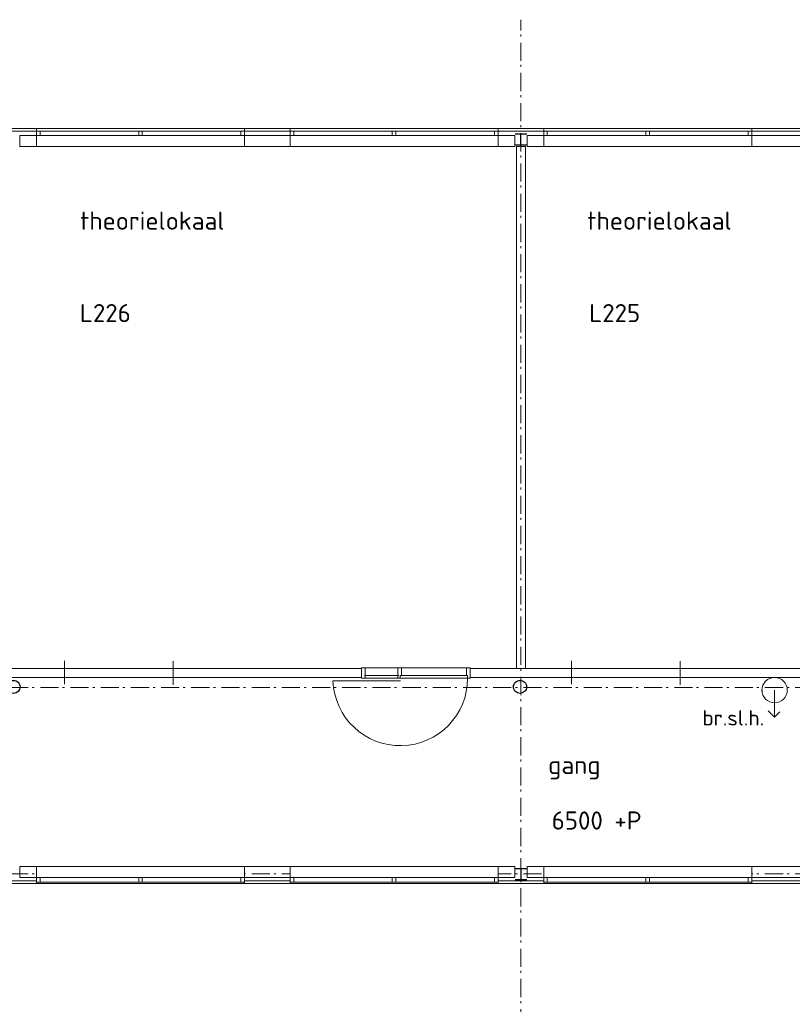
# Model space of a CAD drawing. Header units: millimetres. Extents: x -137512 to 20061, y -42753 to 41926.
# Tile 11 of 29: x -76615 to -65952, y -26120 to -12536. Entities that reach past the tile are written whole.
import ezdxf

# ---------------------------------------------------------------- set-up
doc = ezdxf.new("R2010")
doc.units = ezdxf.units.MM
doc.header["$LTSCALE"] = 100
doc.linetypes.add('STYLE_06', pattern=[0.416656, 0.25, -0.083313, 0.027771, -0.055573])
doc.layers.add('None', color=7, linetype='Continuous', lineweight=5)
doc.layers.add('TXT25', color=2, linetype='Continuous')
doc.styles.add('03_100', font='isocpeur.ttf')
doc.styles.add('Tekton Plus Regular', font='isocpeur.ttf')

# ---------------------------------------------------------------- blocks, each defined once
blk = doc.blocks.new('Group-69')
at = {"layer": 'None', "color": 92, "linetype": 'Continuous', "lineweight": 25}
for p, q in [((10268.6, -15757.9), (10428.6, -15757.9)), ((10348.6, -15909.9), (10348.6, -15757.9)), ((10268.6, -15909.9), (10428.6, -15909.9))]:
    blk.add_line(p, q, dxfattribs=at)
blk = doc.blocks.new('Group-73')
at = {"layer": 'None', "color": 140, "linetype": 'Continuous', "lineweight": 15}
for q in [(13761, -23719), (13923, -23734)]:
    blk.add_line((13850, -23808), q, dxfattribs=at)
at = {"layer": 'None', "color": 43, "insert": (12853, -23710), "char_height": 211.5, "attachment_point": 1, "line_spacing_factor": 0.976858, "style": 'Tekton Plus Regular'}
blk.add_mtext('br.sl.h.', dxfattribs=at)
at = {"color": 140, "linetype": 'Continuous', "lineweight": 15}
blk.add_wipeout([(13868, -23607), (13740, -23569), (13676, -23452), (13714, -23323), (13831, -23259), (13960, -23297), (14024, -23415), (13986, -23543)], dxfattribs=at).dxf.layer = 'None'
at = {"layer": 'None', "color": 140, "linetype": 'Continuous', "lineweight": 15}
blk.add_line((13850, -23433), (13850, -23808), dxfattribs=at)
blk.add_circle((13850, -23433), 175, dxfattribs=at)
blk = doc.blocks.new('Group-74')
at = {"layer": 'None', "color": 8, "linetype": 'Continuous', "lineweight": 15}
for p, q in [((4048.6, -23028.1), (4048.6, -23353.1)), ((5548.6, -23034.5), (5548.6, -23359.5))]:
    blk.add_line(p, q, dxfattribs=at)
blk.add_lwpolyline([(4048.6, -23134.5), (5548.6, -23134.5), (5548.6, -23259.5), (4048.6, -23259.5)], close=True, dxfattribs=at)
blk = doc.blocks.new('Group-75')
at = {"layer": 'None', "color": 8, "linetype": 'Continuous', "lineweight": 15}
for p, q in [((11048.6, -23028.1), (11048.6, -23353.1)), ((12548.6, -23034.5), (12548.6, -23359.5))]:
    blk.add_line(p, q, dxfattribs=at)
blk.add_lwpolyline([(11048.6, -23134.5), (12548.6, -23134.5), (12548.6, -23259.5), (11048.6, -23259.5)], close=True, dxfattribs=at)
blk = doc.blocks.new('Group-159')
at = {"layer": 'None', "color": 92, "linetype": 'Continuous', "lineweight": 25}
for p, q in [((10268.6, -25893.3), (10428.6, -25893.3)), ((10348.6, -25893.3), (10348.6, -26045.3)), ((10268.6, -26045.3), (10428.6, -26045.3))]:
    blk.add_line(p, q, dxfattribs=at)
blk = doc.blocks.new('Group-71')
at = {"color": 140, "linetype": 'Continuous', "lineweight": 15}
blk.add_wipeout([(315, 125), (3185, 125), (3185, -125), (315, -125)], dxfattribs=at).dxf.layer = 'None'
at = {"layer": 'None', "color": 140, "linetype": 'Continuous', "lineweight": 15}
blk.add_lwpolyline([(315, 125), (3185, 125), (3185, -125), (315, -125)], close=True, dxfattribs=at)
at = {"color": 140, "linetype": 'Continuous', "lineweight": 15}
blk.add_wipeout([(315, 88), (3185, 88), (3185, 25), (315, 25)], dxfattribs=at).dxf.layer = 'None'
at = {"layer": 'None', "color": 140, "linetype": 'Continuous', "lineweight": 15}
blk.add_lwpolyline([(315, 88), (3185, 88), (3185, 25), (315, 25)], close=True, dxfattribs=at)
at = {"color": 140, "linetype": 'Continuous', "lineweight": 15}
for points in [[(315, 88), (364.5, 88), (364.5, 25), (315, 25)], [(1725.3, 88), (1774.7, 88), (1774.7, 25), (1725.3, 25)], [(3135.5, 88), (3185, 88), (3185, 25), (3135.5, 25)]]:
    blk.add_wipeout(points, dxfattribs=at).dxf.layer = 'None'
at = {"layer": 'None', "color": 140, "linetype": 'Continuous', "lineweight": 15}
for points in [[(315, 88), (364.5, 88), (364.5, 25), (315, 25)], [(1725.3, 88), (1774.7, 88), (1774.7, 25), (1725.3, 25)], [(3135.5, 88), (3185, 88), (3185, 25), (3135.5, 25)]]:
    blk.add_lwpolyline(points, close=True, dxfattribs=at)
blk = doc.blocks.new('Group-72')
at = {"color": 140, "linetype": 'Continuous', "lineweight": 15}
blk.add_wipeout([(-3185, 125), (-315, 125), (-315, -125), (-3185, -125)], dxfattribs=at).dxf.layer = 'None'
at = {"layer": 'None', "color": 140, "linetype": 'Continuous', "lineweight": 15}
blk.add_lwpolyline([(-3185, 125), (-315, 125), (-315, -125), (-3185, -125)], close=True, dxfattribs=at)
at = {"color": 140, "linetype": 'Continuous', "lineweight": 15}
blk.add_wipeout([(-3185, 88), (-315, 88), (-315, 25), (-3185, 25)], dxfattribs=at).dxf.layer = 'None'
at = {"layer": 'None', "color": 140, "linetype": 'Continuous', "lineweight": 15}
blk.add_lwpolyline([(-3185, 88), (-315, 88), (-315, 25), (-3185, 25)], close=True, dxfattribs=at)
at = {"color": 140, "linetype": 'Continuous', "lineweight": 15}
for points in [[(-3185, 88), (-3135.5, 88), (-3135.5, 25), (-3185, 25)], [(-1774.7, 88), (-1725.3, 88), (-1725.3, 25), (-1774.7, 25)], [(-364.5, 88), (-315, 88), (-315, 25), (-364.5, 25)]]:
    blk.add_wipeout(points, dxfattribs=at).dxf.layer = 'None'
at = {"layer": 'None', "color": 140, "linetype": 'Continuous', "lineweight": 15}
for points in [[(-3185, 88), (-3135.5, 88), (-3135.5, 25), (-3185, 25)], [(-1774.7, 88), (-1725.3, 88), (-1725.3, 25), (-1774.7, 25)], [(-364.5, 88), (-315, 88), (-315, 25), (-364.5, 25)]]:
    blk.add_lwpolyline(points, close=True, dxfattribs=at)
blk = doc.blocks.new('Group-166')
at = {"color": 140, "linetype": 'Continuous', "lineweight": 15}
blk.add_wipeout([(315, -233), (3185, -233), (3185, 0), (315, 0)], dxfattribs=at).dxf.layer = 'None'
at = {"layer": 'None', "color": 140, "linetype": 'Continuous', "lineweight": 15}
blk.add_lwpolyline([(315, -233), (3185, -233), (3185, 0), (315, 0)], close=True, dxfattribs=at)
at = {"color": 140, "linetype": 'Continuous', "lineweight": 15}
blk.add_wipeout([(315, -213), (3185, -213), (3185, -150), (315, -150)], dxfattribs=at).dxf.layer = 'None'
at = {"layer": 'None', "color": 140, "linetype": 'Continuous', "lineweight": 15}
blk.add_lwpolyline([(315, -213), (3185, -213), (3185, -150), (315, -150)], close=True, dxfattribs=at)
at = {"color": 140, "linetype": 'Continuous', "lineweight": 15}
for points in [[(315, -213), (364.5, -213), (364.5, -150), (315, -150)], [(1725.3, -213), (1774.7, -213), (1774.7, -150), (1725.3, -150)], [(3135.5, -213), (3185, -213), (3185, -150), (3135.5, -150)]]:
    blk.add_wipeout(points, dxfattribs=at).dxf.layer = 'None'
at = {"layer": 'None', "color": 140, "linetype": 'Continuous', "lineweight": 15}
for points in [[(315, -213), (364.5, -213), (364.5, -150), (315, -150)], [(1725.3, -213), (1774.7, -213), (1774.7, -150), (1725.3, -150)], [(3135.5, -213), (3185, -213), (3185, -150), (3135.5, -150)]]:
    blk.add_lwpolyline(points, close=True, dxfattribs=at)
blk = doc.blocks.new('Group-167')
at = {"color": 140, "linetype": 'Continuous', "lineweight": 15}
blk.add_wipeout([(-3185, -233), (-315, -233), (-315, 0), (-3185, 0)], dxfattribs=at).dxf.layer = 'None'
at = {"layer": 'None', "color": 140, "linetype": 'Continuous', "lineweight": 15}
blk.add_lwpolyline([(-3185, -233), (-315, -233), (-315, 0), (-3185, 0)], close=True, dxfattribs=at)
at = {"color": 140, "linetype": 'Continuous', "lineweight": 15}
blk.add_wipeout([(-3185, -213), (-315, -213), (-315, -150), (-3185, -150)], dxfattribs=at).dxf.layer = 'None'
at = {"layer": 'None', "color": 140, "linetype": 'Continuous', "lineweight": 15}
blk.add_lwpolyline([(-3185, -213), (-315, -213), (-315, -150), (-3185, -150)], close=True, dxfattribs=at)
at = {"color": 140, "linetype": 'Continuous', "lineweight": 15}
for points in [[(-3185, -213), (-3135.5, -213), (-3135.5, -150), (-3185, -150)], [(-1774.7, -213), (-1725.3, -213), (-1725.3, -150), (-1774.7, -150)], [(-364.5, -213), (-315, -213), (-315, -150), (-364.5, -150)]]:
    blk.add_wipeout(points, dxfattribs=at).dxf.layer = 'None'
at = {"layer": 'None', "color": 140, "linetype": 'Continuous', "lineweight": 15}
for points in [[(-3185, -213), (-3135.5, -213), (-3135.5, -150), (-3185, -150)], [(-1774.7, -213), (-1725.3, -213), (-1725.3, -150), (-1774.7, -150)], [(-364.5, -213), (-315, -213), (-315, -150), (-364.5, -150)]]:
    blk.add_lwpolyline(points, close=True, dxfattribs=at)

msp = doc.modelspace()

# ---------------------------------------------------------------- linework, layer by layer
at = {"layer": 'None', "color": 140, "linetype": 'Continuous', "lineweight": 15}
msp.add_line((-69697.7, -21610), (-67420, -21610), dxfattribs=at)
at = {"layer": 'None', "color": 8, "linetype": 'STYLE_06', "lineweight": 5, "ltscale": 10}
msp.add_line((-36497.7, -24320.6), (-96394.3, -24320.6), dxfattribs=at)
at = {"layer": 'None', "color": 140, "linetype": 'Continuous', "lineweight": 15}
for points in [[(-69760.2, -14285.6), (-69635.2, -14285.6), (-69635.2, -21485.6), (-69760.2, -21485.6)], [(-81780.1, -21610.6), (-55592.7, -21610.6), (-55592.7, -21485.6), (-81780.1, -21485.6)]]:
    msp.add_lwpolyline(points, close=True, dxfattribs=at)
at = {"layer": 'None', "color": 92, "linetype": 'Continuous', "lineweight": 25, "flags": 128}
for points in [[(-76790, -21740, -0.4142136), (-76700, -21650, -0.4142136), (-76610, -21740, -0.4142136), (-76700, -21830, -0.4142136)], [(-69800, -21740, -0.4142136), (-69710, -21650, -0.4142136), (-69620, -21740, -0.4142136), (-69710, -21830, -0.4142136)]]:
    msp.add_lwpolyline(points, format="xyb", close=True, dxfattribs=at)

# ---------------------------------------------------------------- block references
at = {"layer": 'None', "color": 7}
for name in ['Group-74', 'Group-75', 'Group-159']:
    msp.add_blockref(name, (-80046.3, 1648.3), dxfattribs=at)

# ---------------------------------------------------------------- texts
at = {"layer": 'TXT25', "char_height": 250, "attachment_point": 1, "line_spacing_factor": 0.976858, "style": '03_100'}
for s, insert in [('theorielokaal', (-75782.4, -15183.6)), ('theorielokaal', (-68782.4, -15183.6)), ('gang', (-69322.9, -22692.2)), ('6500 +P', (-69272.7, -23458.8))]:
    msp.add_mtext(s, dxfattribs=dict(at, insert=insert))

# ---------------------------------------------------------------- wipeouts: each hides what was drawn before it
at = {"color": 140, "linetype": 'Continuous', "lineweight": 15}
msp.add_wipeout([(-84132.7, -14035.6), (-84132.7, -14072.6), (-55962.6, -14072.6), (-55962.6, -14035.6)], dxfattribs=at).dxf.layer = 'None'
at = {"color": 92, "linetype": 'Continuous', "lineweight": 25}
for points in [[(-75784.7, -16850), (-74853.2, -16850), (-74853.2, -16388.5), (-75784.7, -16388.5)], [(-68755.1, -16850), (-67853.5, -16850), (-67853.5, -16388.5), (-68755.1, -16388.5)]]:
    msp.add_wipeout(points, dxfattribs=at).dxf.layer = 'None'

# ---------------------------------------------------------------- next in the draw order: linework, layer by layer
at = {"layer": 'None', "color": 8, "linetype": 'STYLE_06', "lineweight": 5, "ltscale": 10}
msp.add_line((-36497.7, -14035.6), (-96394.3, -14035.6), dxfattribs=at)
at = {"layer": 'None', "color": 140, "linetype": 'Continuous', "lineweight": 15}
for points in [[(-84132.7, -14035.6), (-84132.7, -14072.6), (-55962.6, -14072.6), (-55962.6, -14035.6)], [(-76612.7, -14135.6), (-69782.7, -14135.6), (-69782.7, -14285.6), (-76612.7, -14285.6)], [(-69612.7, -14135.6), (-62782.7, -14135.6), (-62782.7, -14285.6), (-69612.7, -14285.6)]]:
    msp.add_lwpolyline(points, close=True, dxfattribs=at)

# ---------------------------------------------------------------- next in the draw order: block references
at = {"layer": 'None', "color": 7}
for name in ['Group-69', 'Group-73']:
    msp.add_blockref(name, (-80046.3, 1648.3), dxfattribs=at)

# ---------------------------------------------------------------- next in the draw order: texts
at = {"layer": 'TXT25', "char_height": 250, "attachment_point": 1, "line_spacing_factor": 0.976858, "style": '03_100'}
for s, insert in [('L226', (-75784.7, -16458.6)), ('L225', (-68755.1, -16458.6))]:
    msp.add_mtext(s, dxfattribs=dict(at, insert=insert))

# ---------------------------------------------------------------- next in the draw order: wipeouts: each hides what was drawn before it
at = {"color": 140, "linetype": 'Continuous', "lineweight": 15}
for points in [[(-71897.7, -21476.2), (-70397.7, -21476.2), (-70397.7, -21621.2), (-71897.7, -21621.2)], [(-81459.1, -24417.4), (-81459.1, -24454.4), (-36403.3, -24454.4), (-36403.3, -24417.4)]]:
    msp.add_wipeout(points, dxfattribs=at).dxf.layer = 'None'

# ---------------------------------------------------------------- next in the draw order: linework, layer by layer
at = {"layer": 'None', "color": 8, "linetype": 'STYLE_06', "lineweight": 5, "ltscale": 10}
for p, q in [((-69697.7, -35185.6), (-69697.7, -12535.6)), ((-36497.7, -21750.6), (-96394.3, -21750.6))]:
    msp.add_line(p, q, dxfattribs=at)
at = {"layer": 'None', "color": 140, "linetype": 'Continuous', "lineweight": 15}
for points in [[(-71897.7, -21476.2), (-70397.7, -21476.2), (-70397.7, -21621.2), (-71897.7, -21621.2)], [(-76612.7, -24370.6), (-69782.7, -24370.6), (-69782.7, -24220.6), (-76612.7, -24220.6)], [(-69612.7, -24370.6), (-62782.7, -24370.6), (-62782.7, -24220.6), (-69612.7, -24220.6)], [(-81459.1, -24417.4), (-81459.1, -24454.4), (-36403.3, -24454.4), (-36403.3, -24417.4)]]:
    msp.add_lwpolyline(points, close=True, dxfattribs=at)

# ---------------------------------------------------------------- next in the draw order: block references
at = {"layer": 'None', "color": 7}
for name, p in [('Group-72', (-73197.7, -14160.6)), ('Group-71', (-73197.7, -14160.6)), ('Group-72', (-66197.7, -14160.6))]:
    msp.add_blockref(name, p, dxfattribs=at)

# ---------------------------------------------------------------- next in the draw order: block references
for name, p in [('Group-167', (-73197.7, -24220.6)), ('Group-166', (-73197.7, -24220.6)), ('Group-167', (-66197.7, -24220.6))]:
    msp.add_blockref(name, p, dxfattribs=at)

# ---------------------------------------------------------------- next in the draw order: wipeouts: each hides what was drawn before it
at = {"color": 140, "linetype": 'Continuous', "lineweight": 15}
for points in [[(-71897.7, -21476.2), (-71847.7, -21476.2), (-71847.7, -21621.2), (-71897.7, -21621.2)], [(-71397.7, -21476.2), (-71347.7, -21476.2), (-71347.7, -21621.2), (-71397.7, -21621.2)], [(-70447.7, -21476.2), (-70397.7, -21476.2), (-70397.7, -21621.2), (-70447.7, -21621.2)]]:
    msp.add_wipeout(points, dxfattribs=at).dxf.layer = 'None'

# ---------------------------------------------------------------- next in the draw order: linework, layer by layer
at = {"layer": 'None', "color": 140, "linetype": 'Continuous', "lineweight": 15}
for points in [[(-71897.7, -21476.2), (-71847.7, -21476.2), (-71847.7, -21621.2), (-71897.7, -21621.2)], [(-71397.7, -21476.2), (-71347.7, -21476.2), (-71347.7, -21621.2), (-71397.7, -21621.2)], [(-70447.7, -21476.2), (-70397.7, -21476.2), (-70397.7, -21621.2), (-70447.7, -21621.2)]]:
    msp.add_lwpolyline(points, close=True, dxfattribs=at)

# ---------------------------------------------------------------- next in the draw order: wipeouts: each hides what was drawn before it
at = {"color": 140, "linetype": 'Continuous', "lineweight": 15}
msp.add_wipeout([(-71362.7, -21581.2), (-70432.7, -21581.2), (-70432.7, -21621.2), (-71362.7, -21621.2)], dxfattribs=at).dxf.layer = 'None'

# ---------------------------------------------------------------- next in the draw order: linework, layer by layer
at = {"layer": 'None', "color": 140, "linetype": 'Continuous', "lineweight": 15}
for p, q in [((-71384.9, -21581.2), (-71857.7, -21581.2)), ((-71357.5, -21658), (-72287.1, -21658))]:
    msp.add_line(p, q, dxfattribs=at)
msp.add_lwpolyline([(-71362.7, -21581.2), (-70432.7, -21581.2), (-70432.7, -21621.2), (-71362.7, -21621.2)], close=True, dxfattribs=at)
msp.add_arc((-71362.7, -21621.2), 930, 182.31105, 0, dxfattribs=at)

doc.saveas('drawing.dxf')
